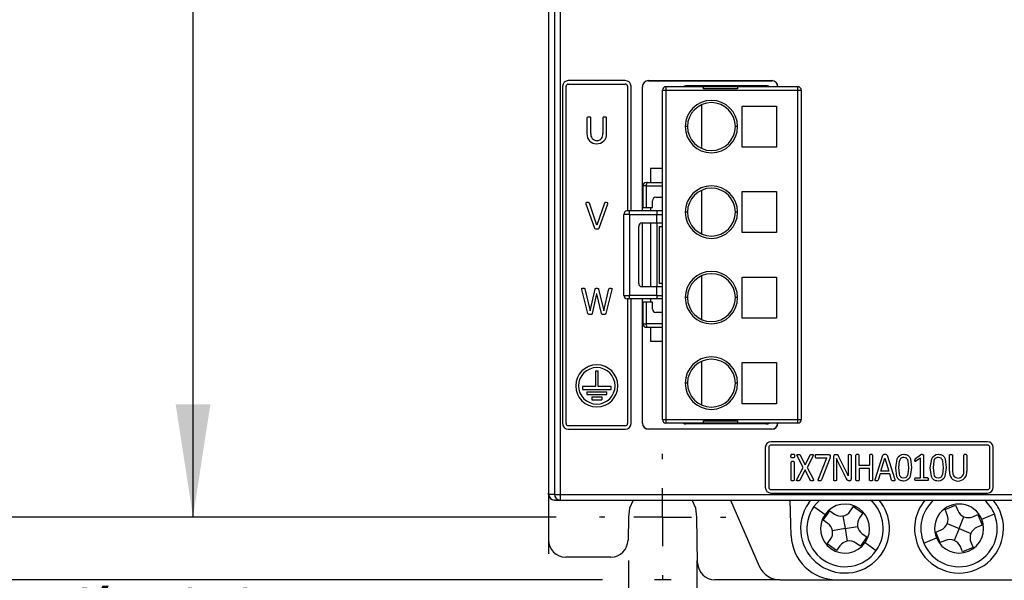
# Model space of a CAD drawing. Header units: millimetres. Extents: x 0 to 838, y 0 to 648.
# Tile 3 of 25: x 138 to 225, y 134 to 183. Entities that reach past the tile are written whole.
import ezdxf

# ---------------------------------------------------------------- set-up
doc = ezdxf.new("R2010")
doc.units = ezdxf.units.MM
doc.header["$LTSCALE"] = 3
doc.linetypes.add('CENTERX2', pattern=[20.32, 12.7, -2.54, 2.54, -2.54])
doc.layers.add('CENTER', color=40, linetype='CENTERX2')
doc.layers.add('DIMENSIONS', color=140, linetype='Continuous', lineweight=25)
doc.styles.add('SLDTEXTSTYLE0', font='TXT', dxfattribs={"width": 0.7})
doc.dimstyles.new('SLDDIMSTYLE0', dxfattribs={"dimtxt": 6.474023, "dimasz": 9.906, "dimexe": 0, "dimexo": 0.0625, "dimgap": 1.618506, "dimtad": 0, "dimtih": 1, "dimtoh": 1, "dimdec": 1, "dimrnd": 1e-09, "dimzin": 4, "dimdsep": 46, "dimtxsty": 'SLDTEXTSTYLE0', "dimsah": 1, "dimcen": 0.09, "dimadec": 0, "dimazin": 1, "dimtfac": 1, "dimtdec": 1, "dimtofl": 0, "dimtmove": 0, "dimatfit": 3, "dimfxl": 0, "dimfrac": 2, "dimtolj": 1, "dimtzin": 12, "dimarcsym": 0})
doc.dimstyles.new('SLDDIMSTYLE2', dxfattribs={"dimtxt": 6.474023, "dimasz": 9.906, "dimexe": 0, "dimexo": 0.0625, "dimgap": 1.618506, "dimtad": 0, "dimtih": 1, "dimtoh": 1, "dimdec": 1, "dimrnd": 1e-09, "dimzin": 4, "dimdsep": 46, "dimtxsty": 'SLDTEXTSTYLE0', "dimsah": 1, "dimcen": 0.09, "dimadec": 0, "dimazin": 1, "dimtfac": 1, "dimtdec": 1, "dimtmove": 0, "dimatfit": 0, "dimfxl": 0, "dimfrac": 2, "dimtolj": 1, "dimtzin": 12, "dimarcsym": 0})
doc.dimstyles.new('SLDDIMSTYLE4', dxfattribs={"dimtxt": 6.474023, "dimasz": 9.906, "dimexe": 0, "dimexo": 0.0625, "dimgap": 1.618506, "dimtad": 0, "dimtih": 1, "dimtoh": 1, "dimdec": 1, "dimrnd": 1e-09, "dimzin": 12, "dimdsep": 46, "dimtxsty": 'SLDTEXTSTYLE0', "dimsah": 1, "dimcen": 0.09, "dimadec": 0, "dimazin": 3, "dimtfac": 1, "dimtdec": 1, "dimtmove": 0, "dimatfit": 0, "dimfxl": 0, "dimfrac": 2, "dimtolj": 1, "dimtzin": 12, "dimarcsym": 0})

# ---------------------------------------------------------------- blocks, each defined once
blk = doc.blocks.new('_D_3')
at = {"layer": 'DIMENSIONS'}
for p, q in [((239.719, 135.818), (239.719, 114.189)), ((233.684, 133.805), (233.684, 114.189)), ((233.684, 123.714), (214.634, 123.714)), ((239.719, 123.714), (252.769, 123.714)), ((261.541, 123.714), (259.367, 123.714)), ((259.367, 123.714), (259.367, 113.425)), ((280.779, 123.714), (282.953, 123.714)), ((282.953, 123.714), (282.953, 113.425)), ((259.367, 113.425), (261.541, 113.425)), ((282.953, 113.425), (280.779, 113.425))]:
    blk.add_line(p, q, dxfattribs=at)
for points in [[(233.684, 123.714), (223.778, 125.238), (223.778, 122.19)], [(239.719, 123.714), (249.625, 122.19), (249.625, 125.238)]]:
    blk.add_solid(points, dxfattribs=at)
at = {"layer": 'DIMENSIONS', "char_height": 6.35, "attachment_point": 1, "style": 'SLDTEXTSTYLE0'}
for s, insert in [('6.0', (264.234, 133.349)), ('0.24', (261.541, 121.61))]:
    blk.add_mtext(s, dxfattribs=dict(at, insert=insert))
blk = doc.blocks.new('_D_8')
at = {"layer": 'DIMENSIONS'}
for p, q in [((185.369, 297.628), (144.003, 297.628)), ((153.528, 297.628), (153.528, 230.366)), ((143.909, 218.628), (141.735, 218.628)), ((141.735, 218.628), (141.735, 208.338)), ((163.147, 218.628), (165.321, 218.628)), ((165.321, 218.628), (165.321, 208.338)), ((141.735, 208.338), (143.909, 208.338)), ((165.321, 208.338), (163.147, 208.338)), ((153.528, 139.628), (153.528, 206.889)), ((185.369, 139.628), (144.003, 139.628))]:
    blk.add_line(p, q, dxfattribs=at)
for points in [[(153.528, 297.628), (152.004, 287.722), (155.052, 287.722)], [(153.528, 139.628), (155.052, 149.534), (152.004, 149.534)]]:
    blk.add_solid(points, dxfattribs=at)
at = {"layer": 'DIMENSIONS', "char_height": 6.35, "attachment_point": 1, "style": 'SLDTEXTSTYLE0'}
for s, insert in [('158.0', (141.216, 228.263)), ('6.22', (143.909, 216.524))]:
    blk.add_mtext(s, dxfattribs=dict(at, insert=insert))
blk = doc.blocks.new('_D_9')
at = {"layer": 'DIMENSIONS'}
for p, q in [((191.719, 135.818), (191.719, 114.189)), ((197.719, 135.818), (197.719, 114.189)), ((143.909, 123.714), (141.735, 123.714)), ((141.735, 123.714), (141.735, 113.425)), ((163.147, 123.714), (165.321, 123.714)), ((165.321, 123.714), (165.321, 113.425)), ((191.719, 123.714), (168.943, 123.714)), ((197.719, 123.714), (216.769, 123.714)), ((141.735, 113.425), (143.909, 113.425)), ((165.321, 113.425), (163.147, 113.425))]:
    blk.add_line(p, q, dxfattribs=at)
for points in [[(191.719, 123.714), (181.813, 125.238), (181.813, 122.19)], [(197.719, 123.714), (207.625, 122.19), (207.625, 125.238)]]:
    blk.add_solid(points, dxfattribs=at)
at = {"layer": 'DIMENSIONS', "char_height": 6.35, "attachment_point": 1, "style": 'SLDTEXTSTYLE0'}
for s, insert in [('%%c', (141.714, 133.349)), ('6.0', (151.489, 133.349)), ('0.24', (143.909, 121.61))]:
    blk.add_mtext(s, dxfattribs=dict(at, insert=insert))
blk = doc.blocks.new('_D_11')
at = {"layer": 'DIMENSIONS'}
for p, q in [((184.719, 137.817), (184.719, 136.414)), ((184.719, 131.842), (184.719, 126)), ((194.719, 130.278), (194.719, 91.211)), ((184.719, 121.428), (184.719, 91.211)), ((143.909, 100.736), (141.735, 100.736)), ((141.735, 100.736), (141.735, 90.447)), ((163.147, 100.736), (165.321, 100.736)), ((165.321, 100.736), (165.321, 90.447)), ((184.719, 100.736), (171.918, 100.736)), ((194.719, 100.736), (213.769, 100.736)), ((141.735, 90.447), (143.909, 90.447)), ((165.321, 90.447), (163.147, 90.447))]:
    blk.add_line(p, q, dxfattribs=at)
for points in [[(184.719, 100.736), (174.813, 102.26), (174.813, 99.212)], [(194.719, 100.736), (204.625, 99.212), (204.625, 102.26)]]:
    blk.add_solid(points, dxfattribs=at)
at = {"layer": 'DIMENSIONS', "char_height": 6.35, "attachment_point": 1, "style": 'SLDTEXTSTYLE0'}
for s, insert in [('10.0', (143.909, 110.371)), ('0.39', (143.909, 98.632))]:
    blk.add_mtext(s, dxfattribs=dict(at, insert=insert))
blk = doc.blocks.new('_D_12')
at = {"layer": 'DIMENSIONS'}
for p, q in [((125.844, 139.628), (125.844, 158.678)), ((185.369, 139.628), (116.319, 139.628)), ((189.433, 134.128), (116.319, 134.128)), ((125.844, 117.327), (125.844, 134.128)), ((195.479, 134.128), (194.005, 134.128)), ((82.886, 117.327), (80.712, 117.327)), ((80.712, 117.327), (80.712, 107.038)), ((102.125, 117.327), (104.299, 117.327)), ((104.299, 117.327), (104.299, 107.038)), ((113.793, 117.327), (125.844, 117.327)), ((80.712, 107.038), (82.886, 107.038)), ((104.299, 107.038), (102.125, 107.038))]:
    blk.add_line(p, q, dxfattribs=at)
for points in [[(125.844, 139.628), (127.368, 149.534), (124.32, 149.534)], [(125.844, 134.128), (124.32, 124.222), (127.368, 124.222)]]:
    blk.add_solid(points, dxfattribs=at)
at = {"layer": 'DIMENSIONS', "char_height": 6.35, "attachment_point": 1, "style": 'SLDTEXTSTYLE0'}
for s, insert in [('5.5', (85.579, 126.962)), ('0.22', (82.886, 115.223))]:
    blk.add_mtext(s, dxfattribs=dict(at, insert=insert))
blk = doc.blocks.new('_D_14')
at = {"layer": 'DIMENSIONS'}
for p, q in [((242.719, 133.818), (242.719, 126)), ((236.719, 130.278), (236.719, 91.211)), ((242.719, 121.428), (242.719, 91.211)), ((236.719, 100.736), (217.669, 100.736)), ((242.719, 100.736), (252.769, 100.736)), ((261.541, 100.736), (259.367, 100.736)), ((259.367, 100.736), (259.367, 90.447)), ((280.779, 100.736), (282.953, 100.736)), ((282.953, 100.736), (282.953, 90.447)), ((259.367, 90.447), (261.541, 90.447)), ((282.953, 90.447), (280.779, 90.447))]:
    blk.add_line(p, q, dxfattribs=at)
for points in [[(236.719, 100.736), (226.813, 102.26), (226.813, 99.212)], [(242.719, 100.736), (252.625, 99.212), (252.625, 102.26)]]:
    blk.add_solid(points, dxfattribs=at)
at = {"layer": 'DIMENSIONS', "char_height": 6.35, "attachment_point": 1, "style": 'SLDTEXTSTYLE0'}
for s, insert in [('6.0', (264.234, 110.371)), ('0.24', (261.541, 98.632))]:
    blk.add_mtext(s, dxfattribs=dict(at, insert=insert))
blk = doc.blocks.new('SW_CENTERMARKSYMBOL_1')
at = {"layer": 'CENTER', "color": 0}
for p, q in [((0, 5.08), (0, 5.54)), ((0, 0), (0, 2.54)), ((-5.08, 0), (-5.54, 0)), ((0, 0), (-2.54, 0)), ((0, 0), (0, -2.54)), ((0, 0), (2.54, 0)), ((5.08, 0), (5.54, 0)), ((0, -5.08), (0, -5.54))]:
    blk.add_line(p, q, dxfattribs=at)

msp = doc.modelspace()

# ---------------------------------------------------------------- linework, layer by layer
for p, q in [((184.719, 302.282), (184.719, 141.733)), ((185.233, 302.627), (185.233, 141.627)), ((185.733, 302.627), (185.733, 141.627)), ((184.737, 165.627), (184.737, 215.127)), ((191.444, 177.912), (186.444, 177.912)), ((193.479, 177.912), (204.293, 177.912)), ((193.479, 177.912), (193.479, 177.904)), ((204.293, 177.904), (204.293, 177.912)), ((185.944, 177.412), (185.944, 147.842)), ((186.244, 147.842), (186.244, 177.412)), ((186.444, 177.612), (191.444, 177.612)), ((191.644, 177.412), (191.644, 166.478)), ((191.944, 166.478), (191.944, 177.412)), ((192.944, 166.478), (192.944, 177.377)), ((192.953, 177.377), (192.944, 177.377)), ((192.953, 166.478), (192.953, 177.377)), ((193.101, 177.755), (193.107, 177.749)), ((193.479, 177.904), (204.293, 177.904)), ((194.699, 148.178), (194.699, 177.078)), ((194.699, 177.078), (194.787, 177.078)), ((194.787, 177.078), (194.999, 177.078)), ((194.999, 177.378), (194.999, 177.078)), ((198.299, 177.378), (194.999, 177.378)), ((194.999, 177.078), (194.999, 148.178)), ((194.999, 177.078), (206.579, 177.078)), ((203.807, 177.454), (196.759, 177.454)), ((198.299, 177.178), (198.299, 177.378)), ((201.299, 177.378), (198.299, 177.378)), ((201.299, 177.178), (198.299, 177.178)), ((201.299, 177.378), (201.299, 177.178)), ((206.579, 177.378), (201.299, 177.378)), ((206.579, 177.078), (206.579, 177.378)), ((206.579, 148.178), (206.579, 177.078)), ((206.579, 177.078), (206.792, 177.078)), ((206.792, 177.078), (206.879, 177.078)), ((206.879, 177.078), (206.879, 148.178)), ((198.139, 175.793), (198.139, 171.962)), ((201.699, 175.678), (204.699, 175.678)), ((201.699, 172.078), (201.699, 175.678)), ((204.699, 175.678), (204.699, 172.078)), ((188.082, 174.655), (188.082, 173.234)), ((188.42, 173.279), (188.42, 174.655)), ((189.469, 174.655), (189.469, 173.263)), ((189.807, 173.258), (189.807, 174.655)), ((196.899, 173.878), (196.699, 173.878)), ((201.299, 173.878), (201.099, 173.878)), ((204.699, 172.078), (201.699, 172.078)), ((193.643, 170.204), (193.643, 168.978)), ((194.699, 170.204), (193.643, 170.204)), ((193.268, 168.678), (192.979, 168.678)), ((192.979, 168.678), (192.979, 166.778)), ((193.268, 168.678), (193.268, 166.778)), ((193.268, 168.678), (194.699, 168.678)), ((193.279, 168.978), (193.395, 168.978)), ((193.395, 168.978), (194.699, 168.978)), ((194.129, 167.678), (194.699, 167.678)), ((198.139, 168.293), (198.139, 164.462)), ((201.699, 168.178), (204.699, 168.178)), ((201.699, 164.578), (201.699, 168.178)), ((204.699, 168.178), (204.699, 164.578)), ((187.987, 167.094), (188.742, 164.977)), ((188.961, 165.234), (188.3, 167.152)), ((189.606, 167.149), (188.961, 165.234)), ((189.149, 164.975), (189.902, 167.092)), ((192.979, 166.778), (193.268, 166.778)), ((193.268, 166.778), (193.829, 166.778)), ((193.643, 166.778), (193.643, 166.478)), ((193.829, 166.778), (193.829, 167.378)), ((191.819, 166.178), (191.319, 166.178)), ((191.319, 159.078), (191.319, 166.178)), ((194.206, 166.478), (191.819, 166.478)), ((191.819, 166.178), (191.819, 166.478)), ((191.819, 166.178), (194.206, 166.178)), ((191.819, 166.178), (191.819, 159.078)), ((194.206, 166.478), (194.206, 166.178)), ((194.699, 166.478), (194.206, 166.478)), ((194.206, 165.428), (194.206, 166.178)), ((194.206, 166.178), (194.699, 166.178)), ((196.899, 166.378), (196.699, 166.378)), ((201.299, 166.378), (201.099, 166.378)), ((192.619, 160.128), (192.619, 165.128)), ((192.919, 165.428), (194.206, 165.428)), ((192.944, 159.828), (192.944, 165.428)), ((192.953, 159.828), (192.953, 165.428)), ((193.643, 165.428), (193.643, 159.828)), ((194.206, 165.428), (194.699, 165.428)), ((194.219, 165.428), (194.219, 159.828)), ((194.419, 165.128), (194.699, 165.128)), ((194.419, 165.128), (194.419, 160.128)), ((204.699, 164.578), (201.699, 164.578)), ((198.139, 160.793), (198.139, 156.962)), ((201.699, 160.678), (204.699, 160.678)), ((201.699, 157.078), (201.699, 160.678)), ((204.699, 160.678), (204.699, 157.078)), ((194.206, 159.828), (192.919, 159.828)), ((194.206, 159.078), (194.206, 159.828)), ((194.699, 159.828), (194.206, 159.828)), ((194.699, 160.128), (194.419, 160.128)), ((188.167, 157.479), (187.632, 159.583)), ((187.906, 159.638), (188.361, 157.729)), ((188.363, 157.729), (188.795, 159.634)), ((188.932, 159.2), (188.541, 157.479)), ((188.936, 159.2), (188.932, 159.2)), ((189.36, 157.479), (188.936, 159.2)), ((189.095, 159.634), (189.56, 157.729)), ((189.563, 157.729), (190.009, 159.636)), ((190.271, 159.582), (189.734, 157.479)), ((191.319, 159.078), (191.819, 159.078)), ((191.819, 158.778), (191.819, 159.078)), ((194.206, 159.078), (191.819, 159.078)), ((194.206, 159.078), (194.206, 158.778)), ((194.206, 159.078), (194.699, 159.078)), ((191.819, 158.778), (191.619, 158.778)), ((191.644, 158.778), (191.644, 147.842)), ((194.206, 158.778), (191.819, 158.778)), ((191.944, 147.842), (191.944, 158.778)), ((192.944, 147.877), (192.944, 158.778)), ((192.953, 147.877), (192.953, 158.778)), ((192.979, 158.478), (192.979, 156.578)), ((193.268, 158.478), (192.979, 158.478)), ((193.268, 158.478), (193.268, 156.578)), ((193.829, 158.478), (193.268, 158.478)), ((193.643, 158.778), (193.643, 158.478)), ((193.829, 157.878), (193.829, 158.478)), ((194.699, 158.778), (194.206, 158.778)), ((196.899, 158.878), (196.699, 158.878)), ((201.299, 158.878), (201.099, 158.878)), ((188.361, 157.729), (188.363, 157.729)), ((189.56, 157.729), (189.563, 157.729)), ((194.699, 157.578), (194.129, 157.578)), ((192.979, 156.578), (193.268, 156.578)), ((194.699, 156.578), (193.268, 156.578)), ((204.699, 157.078), (201.699, 157.078)), ((193.279, 156.278), (193.395, 156.278)), ((193.395, 156.278), (194.699, 156.278)), ((193.643, 156.278), (193.643, 155.051)), ((193.643, 155.051), (194.699, 155.051)), ((198.139, 153.293), (198.139, 149.462)), ((201.699, 153.178), (204.699, 153.178)), ((201.699, 149.578), (201.699, 153.178)), ((204.699, 153.178), (204.699, 149.578)), ((188.819, 152.436), (188.819, 151.071)), ((189.069, 152.436), (188.819, 152.436)), ((189.069, 151.071), (189.069, 152.436)), ((184.737, 141.627), (184.737, 151.627)), ((196.899, 151.378), (196.699, 151.378)), ((201.299, 151.378), (201.099, 151.378)), ((187.694, 151.071), (187.694, 150.821)), ((188.819, 151.071), (187.694, 151.071)), ((187.694, 150.821), (190.194, 150.821)), ((188.07, 150.621), (188.07, 150.371)), ((188.07, 150.621), (189.819, 150.621)), ((188.07, 150.371), (189.819, 150.371)), ((190.194, 151.071), (189.069, 151.071)), ((189.819, 150.371), (189.819, 150.621)), ((190.194, 150.821), (190.194, 151.071)), ((188.507, 150.171), (189.382, 150.171)), ((188.507, 150.171), (188.507, 149.921)), ((188.507, 149.921), (189.382, 149.921)), ((189.382, 150.171), (189.382, 149.921)), ((204.699, 149.578), (201.699, 149.578)), ((192.944, 147.877), (192.953, 147.877)), ((194.699, 148.178), (194.999, 148.178)), ((194.999, 148.178), (206.579, 148.178)), ((194.999, 148.178), (194.999, 147.878)), ((198.299, 147.878), (194.999, 147.878)), ((203.809, 147.801), (196.759, 147.801)), ((198.299, 148.078), (201.299, 148.078)), ((198.299, 147.878), (198.299, 148.078)), ((201.299, 147.878), (198.299, 147.878)), ((201.299, 148.078), (201.299, 147.878)), ((206.579, 147.878), (201.299, 147.878)), ((204.828, 147.877), (204.82, 147.877)), ((206.579, 147.965), (206.579, 148.178)), ((206.579, 148.178), (206.879, 148.178)), ((206.579, 147.878), (206.579, 147.965)), ((191.444, 147.642), (186.444, 147.642)), ((186.444, 147.342), (191.444, 147.342)), ((193.479, 147.351), (193.479, 147.342)), ((204.293, 147.351), (193.479, 147.351)), ((204.293, 147.342), (193.479, 147.342)), ((204.293, 147.342), (204.293, 147.351)), ((223.219, 146.242), (204.219, 146.242)), ((203.719, 145.742), (203.719, 142.242)), ((204.019, 145.742), (204.019, 142.242)), ((223.219, 145.942), (204.219, 145.942)), ((209.329, 145.106), (208.148, 145.106)), ((209.96, 145.106), (209.832, 145.106)), ((216.884, 144.764), (217.35, 145.101)), ((223.419, 142.242), (223.419, 145.742)), ((223.719, 142.242), (223.719, 145.742)), ((206.003, 142.871), (206.003, 144.456)), ((206.261, 144.456), (206.261, 142.871)), ((207.037, 143.984), (206.509, 144.997)), ((206.788, 145.062), (207.223, 144.209)), ((207.223, 144.209), (207.655, 145.062)), ((207.918, 144.997), (207.392, 143.991)), ((208.148, 144.84), (209.12, 144.84)), ((208.353, 142.906), (209.12, 144.84)), ((209.374, 144.776), (208.645, 142.885)), ((209.41, 144.976), (209.374, 144.776)), ((209.723, 142.873), (209.723, 144.976)), ((209.975, 144.77), (209.971, 144.77)), ((209.971, 144.77), (209.978, 144.248)), ((209.978, 144.248), (209.978, 142.873)), ((210.809, 143.049), (210.17, 144.345)), ((210.679, 143.921), (210.187, 144.921)), ((210.998, 145.055), (210.998, 143.819)), ((211.253, 145.055), (211.253, 142.952)), ((211.676, 142.873), (211.676, 145.06)), ((211.945, 144.148), (211.945, 145.06)), ((212.867, 145.06), (212.867, 144.148)), ((213.135, 145.06), (213.135, 142.873)), ((213.362, 142.936), (214.042, 145.053)), ((213.857, 143.667), (214.206, 144.803)), ((214.206, 144.803), (214.208, 144.803)), ((214.208, 144.803), (214.562, 143.667)), ((214.4, 145.051), (215.08, 142.935)), ((217.325, 144.803), (216.934, 144.541)), ((217.325, 143.07), (217.325, 144.803)), ((217.595, 145.072), (217.595, 143.07)), ((219.871, 143.646), (219.871, 145.06)), ((220.139, 145.06), (220.139, 143.683)), ((221.13, 143.667), (221.13, 145.06)), ((221.397, 145.06), (221.397, 143.669)), ((206.484, 142.936), (207.037, 143.984)), ((207.209, 143.778), (206.754, 142.871)), ((207.66, 142.871), (207.209, 143.778)), ((207.392, 143.991), (207.94, 142.936)), ((210.998, 143.819), (211.003, 143.239)), ((212.867, 144.148), (211.945, 144.148)), ((212.867, 143.884), (211.945, 143.884)), ((211.945, 143.884), (211.945, 142.873)), ((212.867, 142.873), (212.867, 143.884)), ((213.79, 143.426), (213.624, 142.878)), ((214.632, 143.426), (213.79, 143.426)), ((214.562, 143.667), (213.857, 143.667)), ((214.806, 142.871), (214.632, 143.426)), ((211.003, 143.239), (211.001, 143.239)), ((211.139, 142.822), (211.053, 142.822)), ((216.903, 143.07), (217.325, 143.07)), ((217.961, 142.827), (216.903, 142.827)), ((217.961, 143.07), (217.595, 143.07)), ((184.737, 141.733), (184.719, 141.733)), ((184.719, 141.627), (184.719, 141.733)), ((204.219, 142.042), (223.219, 142.042)), ((204.219, 141.742), (223.219, 141.742)), ((184.719, 141.548), (184.719, 137.628)), ((185.233, 141.627), (184.737, 141.627)), ((185.219, 141.127), (185.192, 141.128)), ((185.237, 141.127), (185.219, 141.127)), ((185.233, 141.627), (185.733, 141.627)), ((185.237, 141.127), (185.733, 141.127)), ((185.733, 141.627), (241.706, 141.627)), ((185.733, 141.627), (185.733, 141.127)), ((185.733, 141.127), (241.706, 141.127)), ((200.676, 141.127), (203.197, 135.33)), ((206.003, 137.988), (205.893, 141.127)), ((207.529, 140.871), (207.726, 141.127)), ((207.979, 140.555), (208.489, 141.127)), ((207.979, 140.555), (208.961, 139.864)), ((208.796, 139.369), (209.371, 140.187)), ((209.371, 140.187), (209.78, 139.899)), ((211.173, 140.142), (211.461, 140.551)), ((211.461, 140.551), (212.279, 139.976)), ((212.279, 139.976), (211.991, 139.567)), ((219.491, 140.284), (220.415, 140.667)), ((219.683, 139.822), (219.491, 140.284)), ((220.415, 140.667), (220.607, 140.205)), ((222.705, 139.451), (223.814, 139.911)), ((191.719, 139.628), (191.684, 137.601)), ((197.79, 135.601), (197.719, 139.628)), ((209.205, 139.081), (208.796, 139.369)), ((210.527, 139.732), (210.719, 138.628)), ((219.683, 139.056), (220.719, 138.628)), ((220.719, 138.628), (221.148, 139.664)), ((221.913, 139.664), (222.375, 139.856)), ((222.375, 139.856), (222.758, 138.932)), ((210.719, 138.628), (209.615, 138.435)), ((210.719, 138.628), (211.824, 138.82)), ((210.719, 138.628), (210.912, 137.523)), ((218.68, 138.323), (219.142, 138.515)), ((219.063, 137.4), (218.68, 138.323)), ((220.719, 138.628), (220.291, 137.591)), ((220.719, 138.628), (221.756, 138.199)), ((222.758, 138.932), (222.297, 138.74)), ((209.16, 137.279), (209.448, 137.688)), ((212.068, 137.068), (211.659, 137.356)), ((212.643, 137.886), (212.068, 137.068)), ((212.234, 138.174), (212.643, 137.886)), ((212.478, 137.391), (213.46, 136.701)), ((217.625, 137.344), (218.733, 137.804)), ((219.525, 137.591), (219.063, 137.4)), ((221.756, 137.434), (221.947, 136.972)), ((209.978, 136.704), (209.16, 137.279)), ((210.266, 137.113), (209.978, 136.704)), ((221.024, 136.589), (220.832, 137.05)), ((221.947, 136.972), (221.024, 136.589)), ((190.184, 136.128), (186.219, 136.128)), ((205.031, 134.128), (199.289, 134.128)), ((205.031, 134.128), (210, 134.128)), ((210, 134.128), (232.166, 134.128))]:
    msp.add_line(p, q)
at = {"flags": 128}
for points in [[(188.252, 174.712), (188.232, 174.712), (188.152, 174.705), (188.126, 174.699), (188.101, 174.69), (188.09, 174.681), (188.085, 174.671), (188.082, 174.655)], [(188.42, 174.655), (188.416, 174.675), (188.408, 174.685), (188.397, 174.692), (188.353, 174.704), (188.303, 174.71), (188.252, 174.712)], [(189.639, 174.712), (189.619, 174.712), (189.539, 174.705), (189.513, 174.699), (189.488, 174.69), (189.478, 174.682), (189.472, 174.671), (189.469, 174.655)], [(189.807, 174.655), (189.804, 174.67), (189.798, 174.68), (189.786, 174.69), (189.754, 174.701), (189.716, 174.708), (189.639, 174.712)], [(193.395, 168.978), (193.37, 168.972), (193.346, 168.955), (193.324, 168.927), (193.305, 168.89), (193.289, 168.844), (193.278, 168.792), (193.271, 168.736), (193.268, 168.678)], [(188.135, 167.212), (188.115, 167.212), (188.035, 167.208), (187.996, 167.198), (187.984, 167.189), (187.975, 167.177), (187.972, 167.164), (187.974, 167.139), (187.987, 167.094)], [(188.3, 167.152), (188.291, 167.17), (188.278, 167.189), (188.258, 167.2), (188.22, 167.209), (188.135, 167.212)], [(189.778, 167.212), (189.758, 167.212), (189.678, 167.208), (189.64, 167.198), (189.624, 167.188), (189.614, 167.173), (189.606, 167.149)], [(189.902, 167.092), (189.908, 167.111), (189.917, 167.142), (189.919, 167.169), (189.916, 167.18), (189.91, 167.191), (189.901, 167.197), (189.875, 167.206), (189.778, 167.212)], [(191.819, 166.478), (191.743, 166.478), (191.678, 166.478), (191.634, 166.478), (191.622, 166.478), (191.619, 166.478)], [(188.742, 164.977), (188.75, 164.959), (188.763, 164.943), (188.779, 164.932), (188.829, 164.918), (188.89, 164.912), (188.952, 164.912)], [(188.952, 164.912), (188.972, 164.912), (189.052, 164.916), (189.095, 164.924), (189.121, 164.937), (189.141, 164.958), (189.149, 164.975)], [(187.632, 159.583), (187.628, 159.603), (187.623, 159.631), (187.622, 159.659), (187.627, 159.672), (187.635, 159.683), (187.646, 159.69), (187.671, 159.697), (187.757, 159.702)], [(187.757, 159.702), (187.777, 159.702), (187.857, 159.695), (187.875, 159.689), (187.888, 159.681), (187.897, 159.669), (187.904, 159.646), (187.906, 159.638)], [(188.795, 159.634), (188.8, 159.653), (188.809, 159.672), (188.821, 159.683), (188.843, 159.692), (188.883, 159.699), (188.95, 159.702)], [(188.95, 159.702), (188.97, 159.701), (189.049, 159.691), (189.071, 159.681), (189.081, 159.671), (189.092, 159.645), (189.095, 159.634)], [(190.009, 159.636), (190.015, 159.656), (190.023, 159.674), (190.03, 159.682), (190.044, 159.69), (190.101, 159.7), (190.153, 159.702)], [(190.153, 159.702), (190.173, 159.701), (190.24, 159.694), (190.258, 159.688), (190.269, 159.679), (190.277, 159.666), (190.279, 159.654), (190.273, 159.594), (190.271, 159.582)], [(188.36, 157.402), (188.34, 157.402), (188.26, 157.406), (188.221, 157.415), (188.196, 157.428), (188.181, 157.442), (188.172, 157.461), (188.167, 157.479)], [(188.541, 157.479), (188.536, 157.46), (188.523, 157.436), (188.504, 157.421), (188.472, 157.41), (188.432, 157.404), (188.36, 157.402)], [(189.548, 157.402), (189.528, 157.402), (189.448, 157.407), (189.414, 157.415), (189.39, 157.427), (189.375, 157.442), (189.363, 157.469), (189.36, 157.479)], [(189.734, 157.479), (189.727, 157.46), (189.713, 157.436), (189.692, 157.421), (189.643, 157.407), (189.548, 157.402)], [(193.268, 156.578), (193.271, 156.519), (193.278, 156.463), (193.289, 156.411), (193.305, 156.365), (193.324, 156.328), (193.346, 156.3), (193.37, 156.283), (193.395, 156.278)], [(205.972, 144.988), (205.98, 145.072), (205.989, 145.101), (206.002, 145.123), (206.023, 145.141), (206.052, 145.153), (206.133, 145.164)], [(206.133, 145.164), (206.201, 145.158), (206.236, 145.144), (206.26, 145.124), (206.276, 145.096), (206.286, 145.06), (206.291, 144.991)], [(206.509, 144.997), (206.487, 145.052), (206.484, 145.07), (206.486, 145.084), (206.488, 145.091), (206.492, 145.096), (206.504, 145.104), (206.528, 145.112), (206.562, 145.115), (206.622, 145.117)], [(206.622, 145.117), (206.715, 145.112), (206.742, 145.106), (206.76, 145.098), (206.771, 145.086), (206.788, 145.062)], [(207.655, 145.062), (207.67, 145.085), (207.68, 145.097), (207.697, 145.106), (207.721, 145.112), (207.807, 145.117)], [(207.807, 145.117), (207.88, 145.113), (207.905, 145.108), (207.921, 145.102), (207.932, 145.093), (207.938, 145.081), (207.941, 145.067), (207.939, 145.051), (207.918, 144.997)], [(208.148, 145.106), (208.128, 145.1), (208.121, 145.095), (208.114, 145.089), (208.105, 145.073), (208.097, 145.053), (208.089, 144.974)], [(209.329, 145.106), (209.354, 145.104), (209.372, 145.098), (209.38, 145.093), (209.387, 145.086), (209.399, 145.064), (209.41, 144.976)], [(210.187, 144.921), (210.105, 145.055), (210.074, 145.08), (210.039, 145.096), (209.96, 145.106)], [(211.128, 145.111), (211.05, 145.105), (211.028, 145.098), (211.013, 145.087), (211.003, 145.073), (210.998, 145.055)], [(211.253, 145.055), (211.249, 145.073), (211.24, 145.087), (211.225, 145.098), (211.204, 145.105), (211.128, 145.111)], [(211.811, 145.117), (211.727, 145.108), (211.708, 145.103), (211.693, 145.095), (211.686, 145.089), (211.681, 145.081), (211.676, 145.06)], [(211.945, 145.06), (211.94, 145.081), (211.935, 145.089), (211.929, 145.096), (211.914, 145.103), (211.894, 145.108), (211.811, 145.117)], [(213.002, 145.117), (212.919, 145.109), (212.9, 145.103), (212.884, 145.095), (212.877, 145.089), (212.872, 145.081), (212.867, 145.06)], [(213.135, 145.06), (213.13, 145.081), (213.125, 145.089), (213.119, 145.095), (213.104, 145.103), (213.084, 145.108), (213.002, 145.117)], [(214.216, 145.117), (214.116, 145.111), (214.089, 145.104), (214.069, 145.094), (214.054, 145.078), (214.042, 145.053)], [(214.4, 145.051), (214.387, 145.077), (214.371, 145.095), (214.35, 145.104), (214.321, 145.111), (214.216, 145.117)], [(215.16, 143.961), (215.278, 144.727), (215.379, 144.905), (215.511, 145.033), (215.687, 145.116), (215.88, 145.139)], [(215.88, 145.139), (215.975, 145.134), (216.069, 145.117), (216.243, 145.036), (216.369, 144.908), (216.462, 144.729), (216.56, 143.972)], [(217.469, 145.122), (217.544, 145.116), (217.579, 145.105), (217.585, 145.099), (217.59, 145.092), (217.593, 145.083), (217.595, 145.072)], [(218.198, 143.961), (218.317, 144.727), (218.418, 144.905), (218.55, 145.033), (218.725, 145.116), (218.918, 145.139)], [(218.918, 145.139), (219.014, 145.134), (219.108, 145.117), (219.281, 145.036), (219.408, 144.908), (219.501, 144.729), (219.599, 143.972)], [(219.871, 145.06), (219.876, 145.081), (219.881, 145.089), (219.888, 145.095), (219.904, 145.103), (219.923, 145.109), (220.006, 145.117)], [(220.006, 145.117), (220.085, 145.109), (220.108, 145.103), (220.123, 145.095), (220.129, 145.089), (220.134, 145.081), (220.139, 145.06)], [(221.264, 145.117), (221.181, 145.108), (221.162, 145.103), (221.147, 145.095), (221.14, 145.089), (221.135, 145.081), (221.13, 145.06)], [(221.397, 145.06), (221.396, 145.071), (221.393, 145.08), (221.388, 145.088), (221.381, 145.095), (221.365, 145.103), (221.346, 145.108), (221.264, 145.117)], [(206.13, 144.815), (206.061, 144.822), (206.025, 144.835), (206.002, 144.855), (205.986, 144.882), (205.977, 144.919), (205.972, 144.988)], [(206.131, 144.511), (206.054, 144.505), (206.033, 144.498), (206.018, 144.49), (206.012, 144.485), (206.008, 144.477), (206.003, 144.456)], [(206.291, 144.991), (206.286, 144.921), (206.276, 144.884), (206.26, 144.856), (206.24, 144.839), (206.211, 144.826), (206.13, 144.815)], [(206.261, 144.456), (206.256, 144.476), (206.251, 144.483), (206.245, 144.49), (206.23, 144.498), (206.209, 144.505), (206.131, 144.511)], [(208.089, 144.974), (208.097, 144.894), (208.105, 144.871), (208.117, 144.855), (208.131, 144.844), (208.148, 144.84)], [(210.17, 144.345), (210.069, 144.556), (209.975, 144.77)], [(215.435, 143.982), (215.488, 144.539), (215.54, 144.679), (215.613, 144.787), (215.666, 144.835), (215.727, 144.867), (215.794, 144.886), (215.864, 144.891)], [(215.864, 144.891), (216.005, 144.867), (216.067, 144.833), (216.12, 144.783), (216.187, 144.674), (216.236, 144.523), (216.285, 143.951)], [(216.934, 144.541), (216.891, 144.52), (216.878, 144.519), (216.867, 144.521), (216.857, 144.527), (216.85, 144.538), (216.84, 144.581), (216.839, 144.632)], [(218.474, 143.982), (218.527, 144.539), (218.579, 144.679), (218.652, 144.787), (218.705, 144.835), (218.765, 144.867), (218.833, 144.886), (218.903, 144.891)], [(218.903, 144.891), (219.044, 144.867), (219.106, 144.833), (219.159, 144.783), (219.226, 144.674), (219.275, 144.523), (219.324, 143.951)], [(215.839, 142.794), (215.743, 142.799), (215.649, 142.817), (215.476, 142.897), (215.351, 143.025), (215.258, 143.205), (215.16, 143.961)], [(215.855, 143.042), (215.714, 143.067), (215.652, 143.101), (215.598, 143.15), (215.531, 143.26), (215.483, 143.411), (215.435, 143.982)], [(216.56, 143.972), (216.442, 143.205), (216.34, 143.026), (216.209, 142.898), (216.032, 142.817), (215.839, 142.794)], [(216.285, 143.951), (216.23, 143.394), (216.177, 143.25), (216.106, 143.145), (216.053, 143.099), (215.992, 143.066), (215.855, 143.042)], [(218.878, 142.794), (218.782, 142.799), (218.688, 142.817), (218.515, 142.897), (218.389, 143.025), (218.296, 143.205), (218.198, 143.961)], [(218.893, 143.042), (218.753, 143.067), (218.691, 143.101), (218.637, 143.15), (218.57, 143.26), (218.522, 143.411), (218.474, 143.982)], [(219.599, 143.972), (219.481, 143.205), (219.379, 143.026), (219.247, 142.898), (219.071, 142.817), (218.878, 142.794)], [(219.324, 143.951), (219.269, 143.394), (219.216, 143.25), (219.145, 143.145), (219.091, 143.099), (219.031, 143.066), (218.893, 143.042)], [(220.139, 143.683), (220.173, 143.412), (220.267, 143.217), (220.336, 143.148), (220.421, 143.097), (220.635, 143.053)], [(206.131, 142.817), (206.082, 142.819), (206.054, 142.823), (206.032, 142.829), (206.018, 142.837), (206.01, 142.844), (206.006, 142.852), (206.003, 142.871)], [(206.261, 142.871), (206.256, 142.851), (206.252, 142.843), (206.245, 142.837), (206.23, 142.829), (206.209, 142.822), (206.18, 142.819), (206.131, 142.817)], [(206.591, 142.817), (206.533, 142.818), (206.5, 142.823), (206.477, 142.831), (206.466, 142.84), (206.461, 142.852), (206.459, 142.866), (206.462, 142.883), (206.484, 142.936)], [(206.754, 142.871), (206.739, 142.848), (206.725, 142.835), (206.707, 142.827), (206.682, 142.821), (206.591, 142.817)], [(207.823, 142.817), (207.731, 142.821), (207.706, 142.827), (207.688, 142.835), (207.677, 142.843), (207.671, 142.851), (207.66, 142.871)], [(207.94, 142.936), (207.963, 142.881), (207.965, 142.864), (207.962, 142.85), (207.958, 142.844), (207.954, 142.838), (207.942, 142.83), (207.886, 142.819), (207.823, 142.817)], [(208.48, 142.817), (208.38, 142.826), (208.365, 142.832), (208.354, 142.839), (208.347, 142.847), (208.343, 142.857), (208.344, 142.877), (208.353, 142.906)], [(208.645, 142.885), (208.632, 142.861), (208.619, 142.845), (208.599, 142.832), (208.576, 142.824), (208.48, 142.817)], [(209.849, 142.817), (209.773, 142.824), (209.751, 142.831), (209.738, 142.839), (209.732, 142.845), (209.727, 142.853), (209.723, 142.873)], [(209.978, 142.873), (209.973, 142.852), (209.968, 142.845), (209.962, 142.839), (209.949, 142.831), (209.926, 142.824), (209.849, 142.817)], [(211.053, 142.822), (211.001, 142.827), (210.966, 142.838), (210.931, 142.861), (210.898, 142.895), (210.809, 143.049)], [(211.811, 142.817), (211.73, 142.824), (211.706, 142.831), (211.692, 142.838), (211.686, 142.844), (211.681, 142.852), (211.676, 142.873)], [(211.945, 142.873), (211.94, 142.851), (211.936, 142.843), (211.929, 142.837), (211.891, 142.824), (211.811, 142.817)], [(213.002, 142.817), (212.922, 142.824), (212.884, 142.838), (212.877, 142.844), (212.872, 142.852), (212.867, 142.873)], [(213.135, 142.873), (213.13, 142.851), (213.125, 142.844), (213.119, 142.838), (213.082, 142.824), (213.002, 142.817)], [(213.475, 142.817), (213.42, 142.819), (213.388, 142.823), (213.366, 142.832), (213.357, 142.841), (213.352, 142.852), (213.349, 142.866), (213.35, 142.882), (213.362, 142.936)], [(213.624, 142.878), (213.615, 142.856), (213.602, 142.841), (213.585, 142.83), (213.563, 142.823), (213.531, 142.819), (213.475, 142.817)], [(214.962, 142.817), (214.873, 142.821), (214.847, 142.826), (214.83, 142.834), (214.822, 142.841), (214.815, 142.85), (214.806, 142.871)], [(215.08, 142.935), (215.092, 142.88), (215.092, 142.863), (215.089, 142.849), (215.083, 142.838), (215.073, 142.83), (215.051, 142.822), (215.019, 142.818), (214.998, 142.818), (214.962, 142.817)], [(216.846, 142.947), (216.85, 142.999), (216.861, 143.037), (216.869, 143.05), (216.879, 143.061), (216.89, 143.067), (216.903, 143.07)], [(216.903, 142.827), (216.89, 142.83), (216.879, 142.836), (216.869, 142.846), (216.861, 142.86), (216.85, 142.896), (216.846, 142.947)], [(217.961, 143.07), (217.976, 143.066), (217.989, 143.057), (218, 143.043), (218.008, 143.025), (218.017, 142.947)], [(218.017, 142.947), (218.013, 142.896), (218.003, 142.859), (217.995, 142.846), (217.985, 142.836), (217.974, 142.83), (217.961, 142.827)], [(192.121, 141.127), (191.822, 140.404), (191.719, 139.628)], [(197.719, 139.628), (197.617, 140.404), (197.318, 141.127)]]:
    msp.add_lwpolyline(points, dxfattribs=at)
for centre, radius, start, end in [((186.444, 177.412), 0.5, 90, 180), ((191.444, 177.412), 0.5, 0, 90), ((193.479, 177.377), 0.535, 90.01184, 134.98479), ((204.293, 177.377), 0.535, 0.01212, 89.98789), ((186.444, 177.412), 0.2, 90, 180), ((191.444, 177.412), 0.2, 0, 90), ((193.48, 177.377), 0.535, 135.01623, 179.98715), ((193.48, 177.377), 0.527, 135.01522, 179.98821), ((193.479, 177.377), 0.527, 90.01283, 134.98374), ((194.999, 177.078), 0.3, 90, 180), ((196.759, 177.078), 0.376, 90, 127.11289), ((203.807, 176.878), 0.576, 60.19871, 90), ((204.293, 177.377), 0.527, 0.01217, 89.98785), ((206.579, 177.078), 0.3, 0, 90), ((198.999, 173.878), 2.3, 0, 180), ((198.999, 173.878), 2.1, 90, 180), ((198.999, 173.878), 2.1, 0, 90), ((198.999, 173.878), 2.3, 180, 0), ((198.999, 173.878), 2.1, 180, 270), ((198.999, 173.878), 2.1, 270, 0), ((188.89, 173.187), 0.809, 176.61944, 272.5613), ((188.966, 173.2), 0.552, 171.74195, 267.85974), ((188.984, 173.201), 0.825, 265.99113, 3.90566), ((188.934, 173.189), 0.54, 271.26726, 7.92077), ((193.279, 168.678), 0.3, 90, 180), ((198.999, 166.378), 2.3, 0, 180), ((198.999, 166.378), 2.1, 90, 180), ((198.999, 166.378), 2.1, 0, 90), ((194.128, 167.378), 0.299, 89.85468, 180.14532), ((191.619, 166.178), 0.3, 90, 180), ((198.999, 166.378), 2.3, 180, 0), ((198.999, 166.378), 2.1, 180, 270), ((198.999, 166.378), 2.1, 270, 0), ((192.919, 165.128), 0.3, 90, 180), ((198.999, 158.878), 2.3, 0, 180), ((198.999, 158.878), 2.1, 90, 180), ((198.999, 158.878), 2.1, 0, 90), ((192.919, 160.128), 0.3, 180, 270), ((191.619, 159.078), 0.3, 180, 270), ((198.999, 158.878), 2.3, 180, 0), ((198.999, 158.878), 2.1, 180, 270), ((198.999, 158.878), 2.1, 270, 0), ((194.128, 157.877), 0.299, 179.7912, 270.2088), ((193.279, 156.578), 0.3, 180, 270), ((188.944, 151.142), 1.85, 0, 180), ((198.999, 151.378), 2.3, 0, 180), ((198.999, 151.378), 2.1, 90, 180), ((198.999, 151.378), 2.1, 0, 90), ((188.944, 151.142), 1.6, 0, 180), ((188.944, 151.142), 1.85, 180, 0), ((188.944, 151.142), 1.6, 180, 0), ((198.999, 151.378), 2.3, 180, 0), ((198.999, 151.378), 2.1, 180, 270), ((198.999, 151.378), 2.1, 270, 0), ((186.444, 147.842), 0.5, 180, 270), ((186.444, 147.842), 0.2, 180, 270), ((191.444, 147.842), 0.5, 270, 0), ((191.444, 147.842), 0.2, 270, 0), ((193.479, 147.877), 0.535, 180, 270), ((193.479, 147.877), 0.526, 180, 270), ((194.999, 148.178), 0.3, 180, 225), ((194.999, 148.178), 0.3, 225, 270), ((196.759, 148.178), 0.376, 232.88711, 270), ((203.809, 148.378), 0.576, 270, 299.80129), ((204.293, 147.877), 0.535, 270.01211, 359.98789), ((204.293, 147.877), 0.527, 270.01215, 359.98785), ((206.579, 148.178), 0.3, 270, 0), ((204.219, 145.742), 0.5, 90, 180), ((223.219, 145.742), 0.5, 0, 90), ((204.219, 145.742), 0.2, 90, 180), ((209.835, 144.992), 0.114, 91.39025, 188.32296), ((217.442, 144.93), 0.194, 82.00665, 118.38182), ((223.219, 145.742), 0.2, 360, 90), ((216.965, 144.663), 0.13, 128.44217, 193.74315), ((186.882, 132.243), 26.508, 24.50876, 26.13832), ((220.614, 143.544), 0.75, 172.1685, 270.28775), ((220.628, 143.569), 0.776, 269.24278, 7.36303), ((220.621, 143.571), 0.518, 271.60165, 10.74734), ((211.137, 142.939), 0.118, 271.2629, 6.30038), ((204.219, 142.242), 0.5, 180, 270), ((204.219, 142.242), 0.2, 180, 270), ((223.219, 142.242), 0.2, 270, 0), ((223.219, 142.242), 0.5, 270, 0), ((185.219, 141.627), 0.5, 180, 253.68043), ((185.237, 141.627), 0.5, 180.0211, 270.01381), ((185.733, 141.627), 0.5, 179.98255, 269.98254), ((210.719, 138.628), 3.9, 144.88498, 324.88498), ((210.719, 138.628), 2.15, 324.88498, 144.88498), ((210.719, 138.628), 3.35, 324.88498, 48.25594), ((210.719, 138.628), 3.9, 324.88498, 39.85922), ((220.719, 138.628), 3.9, 140.13166, 202.52267), ((220.719, 138.628), 3.35, 131.73182, 202.52267), ((220.719, 138.628), 2.15, 22.52267, 202.52267), ((220.719, 138.628), 3.35, 22.52267, 48.26818), ((220.719, 138.628), 3.9, 22.52267, 39.86834), ((210.719, 138.628), 3.35, 144.88498, 324.88498), ((210.355, 140.717), 1, 234.88498, 324.88498), ((220.719, 138.628), 3.9, 202.52267, 22.52267), ((220.719, 138.628), 3.35, 202.52267, 22.52267), ((221.53, 140.588), 1, 202.52267, 292.52267), ((210.719, 138.628), 2.15, 144.88498, 324.88498), ((208.63, 138.263), 1, 324.88498, 54.88498), ((212.809, 138.992), 1, 144.88498, 234.88498), ((220.719, 138.628), 2.15, 202.52267, 22.52267), ((218.759, 139.439), 1, 292.52267, 22.52267), ((222.68, 137.817), 1, 112.52267, 202.52267), ((186.219, 137.628), 1.5, 180, 270), ((190.184, 137.628), 1.5, 270, 359), ((210, 138.128), 4, 182, 270), ((211.084, 136.538), 1, 54.88498, 144.88498), ((219.908, 136.667), 1, 22.52267, 112.52267), ((199.289, 135.628), 1.5, 181, 270), ((205.031, 136.128), 2, 203.49857, 270)]:
    msp.add_arc(centre, radius, start, end)

# ---------------------------------------------------------------- block references
at = {"layer": 'CENTER'}
msp.add_blockref('SW_CENTERMARKSYMBOL_1', (194.719, 139.628), dxfattribs=at)

# ---------------------------------------------------------------- dimensions: what is measured, and where the dimension line sits
at = {"layer": 'DIMENSIONS'}
for base, p1, dimstyle, picture, middle in [((153.528, 139.628), (189.179, 297.628), 'SLDDIMSTYLE0', '_D_8', (153.528, 218.628)), ((125.844, 139.628), (199.289, 134.128), 'SLDDIMSTYLE4', '_D_12', (125.844, 117.327))]:
    dim = msp.add_linear_dim(base=base, p1=p1, p2=(189.179, 139.628), angle=90, dimstyle=dimstyle, dxfattribs=at)
    dim.commit()
    dim.dimension.update_dxf_attribs({"geometry": picture, "text_midpoint": middle, "dimtype": 160})
for base, p1, p2, picture, middle in [((184.719, 100.736), (194.719, 134.088), (184.719, 141.627), '_D_11', (153.528, 100.736)), ((233.684, 123.714), (239.719, 139.628), (233.684, 137.615), '_D_3', (271.16, 123.714)), ((236.719, 100.736), (242.719, 137.628), (236.719, 134.088), '_D_14', (271.16, 100.736))]:
    dim = msp.add_linear_dim(base=base, p1=p1, p2=p2, dimstyle='SLDDIMSTYLE2', dxfattribs=at)
    dim.commit()
    dim.dimension.update_dxf_attribs({"geometry": picture, "text_midpoint": middle, "dimtype": 160})
dim = msp.add_linear_dim(base=(191.719, 123.714), p1=(197.719, 139.628), p2=(191.719, 139.628), text='%%c<>', dimstyle='SLDDIMSTYLE2', dxfattribs=at)
dim.commit()
dim.dimension.update_dxf_attribs({"geometry": '_D_9', "text_midpoint": (153.528, 123.714), "dimtype": 160})

doc.saveas('drawing.dxf')
